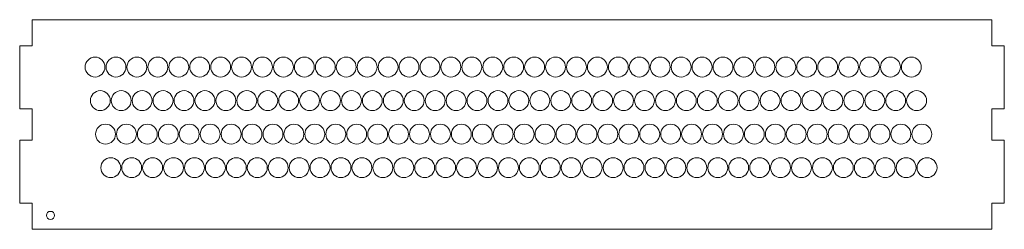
# Model space of a CAD drawing. Header units: millimetres. Extents: x -235 to 235, y -50 to 50.
import ezdxf

# ---------------------------------------------------------------- set-up
doc = ezdxf.new("R2010")
doc.units = ezdxf.units.MM

msp = doc.modelspace()

# ---------------------------------------------------------------- linework, layer by layer
at = {"color": 7, "linetype": 'Continuous', "lineweight": 15}
for p, q in [((-229.2, 50), (-229.2, 37.5)), ((229.2, 50), (-229.2, 50)), ((229.2, 37.5), (229.2, 50)), ((-235.2, 7.5), (-235.2, 37.5)), ((-235.2, 37.5), (-229.2, 37.5)), ((235.2, 37.5), (229.2, 37.5)), ((235.2, 37.5), (235.2, 7.5)), ((-235.2, 7.5), (-229.2, 7.5)), ((-229.2, 7.5), (-229.2, -7.5)), ((235.2, 7.5), (229.2, 7.5)), ((229.2, -7.5), (229.2, 7.5)), ((-235.2, -37.5), (-235.2, -7.5)), ((-235.2, -7.5), (-229.2, -7.5)), ((235.2, -7.5), (229.2, -7.5)), ((235.2, -7.5), (235.2, -37.5)), ((-235.2, -37.5), (-229.2, -37.5)), ((-229.2, -37.5), (-229.2, -50)), ((235.2, -37.5), (229.2, -37.5)), ((229.2, -50), (229.2, -37.5)), ((-229.2, -50), (229.2, -50))]:
    msp.add_line(p, q, dxfattribs=at)
for centre, radius in [((-199.2, 27.4), 4.75), ((-189.2, 27.4), 4.75), ((-179.2, 27.4), 4.75), ((-169.2, 27.4), 4.75), ((-159.2, 27.4), 4.75), ((-149.2, 27.4), 4.75), ((-139.2, 27.4), 4.75), ((-129.2, 27.4), 4.75), ((-119.2, 27.4), 4.75), ((-109.2, 27.4), 4.75), ((-99.2, 27.4), 4.75), ((-89.2, 27.4), 4.75), ((-79.2, 27.4), 4.75), ((-69.2, 27.4), 4.75), ((-59.2, 27.4), 4.75), ((-49.2, 27.4), 4.75), ((-39.2, 27.4), 4.75), ((-29.2, 27.4), 4.75), ((-19.2, 27.4), 4.75), ((-9.2, 27.4), 4.75), ((0.8, 27.4), 4.75), ((10.8, 27.4), 4.75), ((20.8, 27.4), 4.75), ((30.8, 27.4), 4.75), ((40.8, 27.4), 4.75), ((50.8, 27.4), 4.75), ((60.8, 27.4), 4.75), ((70.8, 27.4), 4.75), ((80.8, 27.4), 4.75), ((90.8, 27.4), 4.75), ((100.8, 27.4), 4.75), ((110.8, 27.4), 4.75), ((120.8, 27.4), 4.75), ((130.8, 27.4), 4.75), ((140.8, 27.4), 4.75), ((150.8, 27.4), 4.75), ((160.8, 27.4), 4.75), ((170.8, 27.4), 4.75), ((180.8, 27.4), 4.75), ((190.8, 27.4), 4.75), ((-196.7, 11.4), 4.75), ((-186.7, 11.4), 4.75), ((-176.7, 11.4), 4.75), ((-166.7, 11.4), 4.75), ((-156.7, 11.4), 4.75), ((-146.7, 11.4), 4.75), ((-136.7, 11.4), 4.75), ((-126.7, 11.4), 4.75), ((-116.7, 11.4), 4.75), ((-106.7, 11.4), 4.75), ((-96.7, 11.4), 4.75), ((-86.7, 11.4), 4.75), ((-76.7, 11.4), 4.75), ((-66.7, 11.4), 4.75), ((-56.7, 11.4), 4.75), ((-46.7, 11.4), 4.75), ((-36.7, 11.4), 4.75), ((-26.7, 11.4), 4.75), ((-16.7, 11.4), 4.75), ((-6.7, 11.4), 4.75), ((3.3, 11.4), 4.75), ((13.3, 11.4), 4.75), ((23.3, 11.4), 4.75), ((33.3, 11.4), 4.75), ((43.3, 11.4), 4.75), ((53.3, 11.4), 4.75), ((63.3, 11.4), 4.75), ((73.3, 11.4), 4.75), ((83.3, 11.4), 4.75), ((93.3, 11.4), 4.75), ((103.3, 11.4), 4.75), ((113.3, 11.4), 4.75), ((123.3, 11.4), 4.75), ((133.3, 11.4), 4.75), ((143.3, 11.4), 4.75), ((153.3, 11.4), 4.75), ((163.3, 11.4), 4.75), ((173.3, 11.4), 4.75), ((183.3, 11.4), 4.75), ((193.3, 11.4), 4.75), ((-194.2, -4.6), 4.75), ((-184.2, -4.6), 4.75), ((-174.2, -4.6), 4.75), ((-164.2, -4.6), 4.75), ((-154.2, -4.6), 4.75), ((-144.2, -4.6), 4.75), ((-134.2, -4.6), 4.75), ((-124.2, -4.6), 4.75), ((-114.2, -4.6), 4.75), ((-104.2, -4.6), 4.75), ((-94.2, -4.6), 4.75), ((-84.2, -4.6), 4.75), ((-74.2, -4.6), 4.75), ((-64.2, -4.6), 4.75), ((-54.2, -4.6), 4.75), ((-44.2, -4.6), 4.75), ((-34.2, -4.6), 4.75), ((-24.2, -4.6), 4.75), ((-14.2, -4.6), 4.75), ((-4.2, -4.6), 4.75), ((5.8, -4.6), 4.75), ((15.8, -4.6), 4.75), ((25.8, -4.6), 4.75), ((35.8, -4.6), 4.75), ((45.8, -4.6), 4.75), ((55.8, -4.6), 4.75), ((65.8, -4.6), 4.75), ((75.8, -4.6), 4.75), ((85.8, -4.6), 4.75), ((95.8, -4.6), 4.75), ((105.8, -4.6), 4.75), ((115.8, -4.6), 4.75), ((125.8, -4.6), 4.75), ((135.8, -4.6), 4.75), ((145.8, -4.6), 4.75), ((155.8, -4.6), 4.75), ((165.8, -4.6), 4.75), ((175.8, -4.6), 4.75), ((185.8, -4.6), 4.75), ((195.8, -4.6), 4.75), ((-191.7, -20.6), 4.75), ((-181.7, -20.6), 4.75), ((-171.7, -20.6), 4.75), ((-161.7, -20.6), 4.75), ((-151.7, -20.6), 4.75), ((-141.7, -20.6), 4.75), ((-131.7, -20.6), 4.75), ((-121.7, -20.6), 4.75), ((-111.7, -20.6), 4.75), ((-101.7, -20.6), 4.75), ((-91.7, -20.6), 4.75), ((-81.7, -20.6), 4.75), ((-71.7, -20.6), 4.75), ((-61.7, -20.6), 4.75), ((-51.7, -20.6), 4.75), ((-41.7, -20.6), 4.75), ((-31.7, -20.6), 4.75), ((-21.7, -20.6), 4.75), ((-11.7, -20.6), 4.75), ((-1.7, -20.6), 4.75), ((8.3, -20.6), 4.75), ((18.3, -20.6), 4.75), ((28.3, -20.6), 4.75), ((38.3, -20.6), 4.75), ((48.3, -20.6), 4.75), ((58.3, -20.6), 4.75), ((68.3, -20.6), 4.75), ((78.3, -20.6), 4.75), ((88.3, -20.6), 4.75), ((98.3, -20.6), 4.75), ((108.3, -20.6), 4.75), ((118.3, -20.6), 4.75), ((128.3, -20.6), 4.75), ((138.3, -20.6), 4.75), ((148.3, -20.6), 4.75), ((158.3, -20.6), 4.75), ((168.3, -20.6), 4.75), ((178.3, -20.6), 4.75), ((188.3, -20.6), 4.75), ((198.3, -20.6), 4.75), ((-220.48, -43.37), 1.93)]:
    msp.add_circle(centre, radius, dxfattribs=at)

doc.saveas('drawing.dxf')
